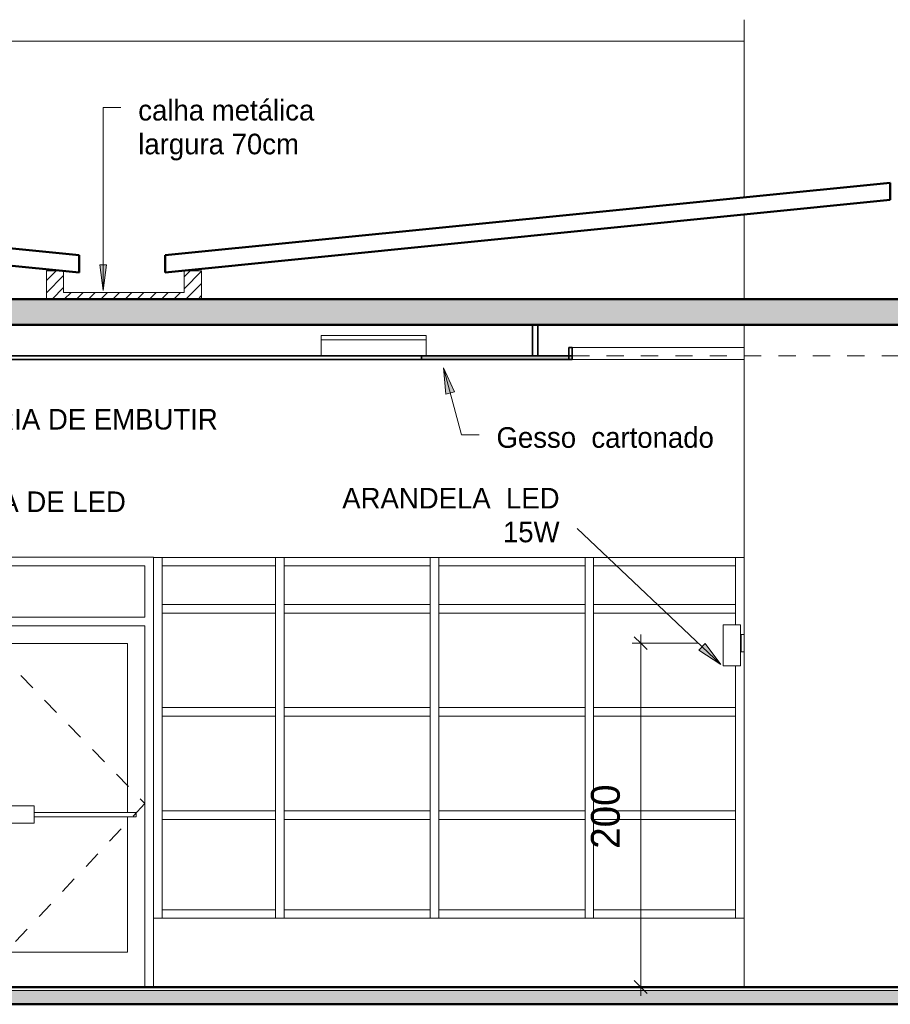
# Model space of a CAD drawing. Header units: metres. Extents: x -31 to 96, y -24 to 31.
# Tile 146 of 155: x 49.66 to 54.72, y -0.1 to 5.63. Entities that reach past the tile are written whole.
import ezdxf

# ---------------------------------------------------------------- set-up
doc = ezdxf.new("R2010")
doc.units = ezdxf.units.M
for name, pattern in [('Dash', [0.00635, 0.003175, -0.003175]), ('Oculta', [0.007144, 0.004763, -0.002381]), ('Traço', [0.00635, 0.003175, -0.003175])]:
    doc.linetypes.add(name, pattern=pattern)
for name, color, linetype, lineweight in [('A-ANNO-DIMS', 211, 'Continuous', 9), ('A-ANNO-DIMS-50', 211, 'Continuous', 9), ('A-CLNG', 13, 'Continuous', 18), ('A-CLNG-PATT', 13, 'Continuous', 18), ('A-DETL', 90, 'Continuous', 18), ('A-DETL-GENF', 92, 'Continuous', 18), ('A-DETL-HDLN', 90, 'Oculta', 18), ('A-DOOR', 31, 'Continuous', 18), ('A-DOOR-FRAM', 31, 'Continuous', 25), ('A-FLOR', 192, 'Continuous', 18), ('A-FLOR-MCUT', 51, 'Continuous', 18), ('A-FLOR-PATT', 8, 'Continuous', 50), ('A-GLAZ-CURT', 52, 'Continuous', 18), ('A-GLAZ-CWMG', 51, 'Continuous', 18), ('A-ROOF', 132, 'Continuous', 18), ('A-WALL', 113, 'Continuous', 18), ('E-LITE-EQPM', 33, 'Continuous', 18), ('G-ANNO-TEXT', 231, 'Continuous', 9)]:
    doc.layers.add(name, color=color, linetype=linetype, lineweight=lineweight)
doc.styles.add('Century Gothic_4', font='GOTHIC.TTF', dxfattribs={"height": 0.167663})
doc.styles.add('Century Gothic_5', font='GOTHIC.TTF', dxfattribs={"height": 0.119759})
doc.dimstyles.new('_Cotas_detalhamento_3_5_mm_6', dxfattribs={"dimscale": 0.3048, "dimtxt": 0.175, "dimasz": 0.246063, "dimexe": 0.164042, "dimexo": 0.492126, "dimgap": 0.246063, "dimtad": 1, "dimdec": 0, "dimlfac": 100, "dimzin": 0, "dimdsep": 46, "dimtxsty": 'Century Gothic_4', "dimblk1": 'OBLIQUE', "dimblk2": 'OBLIQUE', "dimsah": 1, "dimcen": 0.09, "dimdle": 0.164042, "dimazin": 0, "dimtfac": 1, "dimtdec": 4, "dimtix": 1, "dimtmove": 0, "dimatfit": 3, "dimfxl": 1, "dimtvp": 1, "dimtolj": 1, "dimtzin": 0, "dimarcsym": 2})

# ---------------------------------------------------------------- blocks, each defined once
blk = doc.blocks.new('Painel do sistema - Envidraçado-967534-LUMINOTÉCNICO-CORTE 2')
at = {"layer": 'A-GLAZ-CURT'}
for p, q in [((-20.3273, 0.975), (-21.1523, 0.975)), ((-21.1523, 0.975), (-21.1523, 0.45)), ((-20.3273, 0.45), (-20.3273, 0.975)), ((-21.1523, 0.45), (-20.3273, 0.45))]:
    blk.add_line(p, q, dxfattribs=at)
blk = doc.blocks.new('Painel do sistema - Envidraçado-967535-LUMINOTÉCNICO-CORTE 2')
at = {"layer": 'A-GLAZ-CURT'}
for p, q in [((-21.2023, 0.975), (-22.0523, 0.975)), ((-22.0523, 0.975), (-22.0523, 0.45)), ((-21.2023, 0.45), (-21.2023, 0.975)), ((-22.0523, 0.45), (-21.2023, 0.45))]:
    blk.add_line(p, q, dxfattribs=at)
blk = doc.blocks.new('Painel do sistema - Envidraçado-2558240-LUMINOTÉCNICO-CORTE 2')
at = {"layer": 'A-GLAZ-CURT'}
for p, q in [((-23.0023, 0.975), (-23.6613, 0.975)), ((-23.6613, 0.975), (-23.6613, 0.45)), ((-23.0023, 0.45), (-23.0023, 0.975)), ((-23.6613, 0.45), (-23.0023, 0.45))]:
    blk.add_line(p, q, dxfattribs=at)
blk = doc.blocks.new('Montante retangular - 50 x 150 mm-1801392-LUMINOTÉCNICO-CORTE 2')
at = {"layer": 'A-GLAZ-CWMG'}
for p, q in [((-20.3273, 2.4486), (-20.3273, 2.4986)), ((-20.3273, 2.2), (-20.3273, 2.225))]:
    blk.add_line(p, q, dxfattribs=at)
blk = doc.blocks.new('Montante retangular - 50 x 150 mm-967405-LUMINOTÉCNICO-CORTE 2')
at = {"layer": 'A-GLAZ-CWMG'}
for p, q in [((-14.4856, 1), (-14.4856, 0.975)), ((-14.4356, 1), (-14.4356, 0.975)), ((-14.4856, 0.45), (-14.4856, 0.4)), ((-14.4356, 0.45), (-14.4356, 0.4))]:
    blk.add_line(p, q, dxfattribs=at)
blk = doc.blocks.new('Painel do sistema - Envidraçado-1801393-LUMINOTÉCNICO-CORTE 2')
at = {"layer": 'A-GLAZ-CURT'}
for p, q in [((-20.3273, 2.4486), (-21.1523, 2.4486)), ((-21.1523, 2.4486), (-21.1523, 2.225)), ((-20.3273, 2.225), (-20.3273, 2.4486)), ((-21.1523, 2.225), (-20.3273, 2.225))]:
    blk.add_line(p, q, dxfattribs=at)
blk = doc.blocks.new('Painel do sistema - Envidraçado-1801394-LUMINOTÉCNICO-CORTE 2')
at = {"layer": 'A-GLAZ-CURT'}
for p, q in [((-21.2023, 2.4486), (-22.0523, 2.4486)), ((-22.0523, 2.4486), (-22.0523, 2.225)), ((-21.2023, 2.225), (-21.2023, 2.4486)), ((-22.0523, 2.225), (-21.2023, 2.225))]:
    blk.add_line(p, q, dxfattribs=at)
blk = doc.blocks.new('Painel do sistema - Envidraçado-2558242-LUMINOTÉCNICO-CORTE 2')
at = {"layer": 'A-GLAZ-CURT'}
for p, q in [((-23.0023, 2.4486), (-23.6613, 2.4486)), ((-23.6613, 2.4486), (-23.6613, 2.225)), ((-23.0023, 2.225), (-23.0023, 2.4486)), ((-23.6613, 2.225), (-23.0023, 2.225))]:
    blk.add_line(p, q, dxfattribs=at)
blk = doc.blocks.new('Montante retangular - 50 x 150 mm-967426-LUMINOTÉCNICO-CORTE 2')
at = {"layer": 'A-GLAZ-CWMG'}
for p, q in [((-13.6773, 2.175), (-13.6773, 2.2)), ((-13.6773, 1.6), (-13.6773, 1.625))]:
    blk.add_line(p, q, dxfattribs=at)
blk = doc.blocks.new('Montante retangular - 50 x 150 mm-1801390-LUMINOTÉCNICO-CORTE 2')
at = {"layer": 'A-GLAZ-CWMG'}
for p, q in [((-14.4856, 2.4986), (-14.4856, 2.4486)), ((-14.4356, 2.4986), (-14.4356, 2.4486)), ((-14.4856, 2.225), (-14.4856, 2.2)), ((-14.4356, 2.225), (-14.4356, 2.2))]:
    blk.add_line(p, q, dxfattribs=at)
blk = doc.blocks.new('Montante retangular - 50 x 150 mm-961897-LUMINOTÉCNICO-CORTE 2')
at = {"layer": 'A-GLAZ-CWMG'}
for p, q in [((-21.1523, 2.175), (-21.1523, 2.225)), ((-20.3273, 2.225), (-20.3273, 2.175))]:
    blk.add_line(p, q, dxfattribs=at)
blk = doc.blocks.new('Montante retangular - 50 x 150 mm-961916-LUMINOTÉCNICO-CORTE 2')
at = {"layer": 'A-GLAZ-CWMG'}
for p, q in [((-22.0523, 2.175), (-22.0523, 2.225)), ((-21.2023, 2.225), (-21.2023, 2.175))]:
    blk.add_line(p, q, dxfattribs=at)
blk = doc.blocks.new('Montante retangular - 50 x 150 mm-2558234-LUMINOTÉCNICO-CORTE 2')
at = {"layer": 'A-GLAZ-CWMG'}
for p, q in [((-23.6613, 2.175), (-23.6613, 2.225)), ((-23.0023, 2.225), (-23.0023, 2.175))]:
    blk.add_line(p, q, dxfattribs=at)
blk = doc.blocks.new('Painel do sistema - Envidraçado-967559-LUMINOTÉCNICO-CORTE 2')
at = {"layer": 'A-GLAZ-CURT'}
for p, q in [((-20.3273, 2.175), (-21.1523, 2.175)), ((-21.1523, 2.175), (-21.1523, 1.625)), ((-20.3273, 2.1067), (-20.3273, 2.175)), ((-20.3273, 1.625), (-20.3273, 1.8676)), ((-21.1523, 1.625), (-20.3273, 1.625))]:
    blk.add_line(p, q, dxfattribs=at)
blk = doc.blocks.new('Painel do sistema - Envidraçado-967560-LUMINOTÉCNICO-CORTE 2')
at = {"layer": 'A-GLAZ-CURT'}
for p, q in [((-21.2023, 2.175), (-22.0523, 2.175)), ((-22.0523, 2.175), (-22.0523, 1.625)), ((-21.2023, 1.625), (-21.2023, 2.175)), ((-22.0523, 1.625), (-21.2023, 1.625))]:
    blk.add_line(p, q, dxfattribs=at)
blk = doc.blocks.new('Painel do sistema - Envidraçado-2558244-LUMINOTÉCNICO-CORTE 2')
at = {"layer": 'A-GLAZ-CURT'}
for p, q in [((-23.0023, 2.175), (-23.6613, 2.175)), ((-23.6613, 2.175), (-23.6613, 1.625)), ((-23.0023, 1.625), (-23.0023, 2.175)), ((-23.6613, 1.625), (-23.0023, 1.625))]:
    blk.add_line(p, q, dxfattribs=at)
blk = doc.blocks.new('Montante retangular - 50 x 150 mm-967421-LUMINOTÉCNICO-CORTE 2')
at = {"layer": 'A-GLAZ-CWMG'}
for p, q in [((-14.4856, 2.2), (-14.4856, 2.175)), ((-14.4356, 2.2), (-14.4356, 2.175)), ((-14.4856, 1.625), (-14.4856, 1.6)), ((-14.4356, 1.625), (-14.4356, 1.6))]:
    blk.add_line(p, q, dxfattribs=at)
blk = doc.blocks.new('Painel do sistema - Envidraçado-V74-LUMINOTÉCNICO-CORTE 2')
at = {"layer": 'A-GLAZ-CURT'}
for p, q in [((-20.3273, 1.575), (-21.1523, 1.575)), ((-21.1523, 1.575), (-21.1523, 1.025)), ((-20.3273, 1.025), (-20.3273, 1.575)), ((-21.1523, 1.025), (-20.3273, 1.025))]:
    blk.add_line(p, q, dxfattribs=at)
blk = doc.blocks.new('Montante retangular - 50 x 150 mm-967412-LUMINOTÉCNICO-CORTE 2')
at = {"layer": 'A-GLAZ-CWMG'}
for p, q in [((-13.6773, 0.975), (-13.6773, 1)), ((-13.6773, 0.4), (-13.6773, 0.45))]:
    blk.add_line(p, q, dxfattribs=at)
blk = doc.blocks.new('Arandela - retangular - Irradiando para cima e para baixo 1-1227173-LUMINOTÉCNICO-CORTE 2')
at = {"layer": 'E-LITE-EQPM'}
for p, q in [((-20.3993, 2.1067), (-20.2993, 2.1067)), ((-20.3993, 1.8676), (-20.3993, 2.1067)), ((-20.2993, 1.8676), (-20.2993, 2.1067)), ((-20.2993, 2.05), (-20.2943, 2.05)), ((-20.2943, 1.95), (-20.2943, 2.05)), ((-20.2943, 2.05), (-20.2773, 2.05)), ((-20.2943, 1.95), (-20.2993, 1.95)), ((-20.2773, 1.95), (-20.2943, 1.95)), ((-20.2993, 1.8676), (-20.3993, 1.8676))]:
    blk.add_line(p, q, dxfattribs=at)
blk = doc.blocks.new('Double_Aluminum_Door_with_Transom_6328 - 6_-0_ x 7_-0_ x 9_-0_H_-V84-LUMINOTÉCNICO-CORTE 2')
at = {"layer": 'A-DOOR', "linetype": 'Dash'}
for p, q in [((-24.7621, 2.1), (-25.7621, 1.05)), ((-24.7621, 2.1), (-23.7621, 1.0668)), ((-25.7621, 1.05), (-24.7621, 0)), ((-23.7621, 1.0668), (-24.7621, 0))]:
    blk.add_line(p, q, dxfattribs=at)
at = {"layer": 'A-DOOR'}
for p, q in [((-24.7621, 0), (-24.7621, 2.1)), ((-24.7621, 2.1), (-24.7621, 0)), ((-25.6605, 1.9984), (-24.8637, 1.9984)), ((-25.6605, 1.016), (-25.6605, 1.9984)), ((-24.8637, 1.9984), (-24.8637, 1.0541)), ((-24.6605, 1.0541), (-24.6605, 1.9984)), ((-24.6605, 1.9984), (-23.8637, 1.9984)), ((-23.8637, 1.9984), (-23.8637, 1.016)), ((-25.1177, 1.0541), (-24.8129, 1.0541)), ((-25.1177, 0.9525), (-25.1177, 1.0541)), ((-24.8129, 0.9525), (-24.8129, 1.0541)), ((-24.7113, 1.0541), (-24.4065, 1.0541)), ((-24.7113, 0.9525), (-24.7113, 1.0541)), ((-24.4065, 0.9525), (-24.4065, 1.0541)), ((-25.7113, 1.016), (-25.1177, 1.016)), ((-25.7113, 0.9906), (-25.7113, 1.016)), ((-25.1177, 0.9906), (-25.7113, 0.9906)), ((-25.6605, 0.2032), (-25.6605, 0.9906)), ((-24.4065, 1.016), (-23.8129, 1.016)), ((-23.8129, 0.9906), (-24.4065, 0.9906)), ((-23.8637, 0.9906), (-23.8637, 0.2032)), ((-23.8129, 0.9906), (-23.8129, 1.016)), ((-24.8129, 0.9525), (-25.1177, 0.9525)), ((-24.8637, 0.9525), (-24.8637, 0.2032)), ((-24.4065, 0.9525), (-24.7113, 0.9525)), ((-24.6605, 0.2032), (-24.6605, 0.9525)), ((-24.8637, 0.2032), (-25.6605, 0.2032)), ((-23.8637, 0.2032), (-24.6605, 0.2032))]:
    blk.add_line(p, q, dxfattribs=at)
at = {"layer": 'A-DOOR-FRAM', "lineweight": 18}
for p, q in [((-25.8129, 2.4986), (-25.8129, 0.4)), ((-23.7113, 0.4), (-23.7113, 2.4986)), ((-25.7621, 2.1508), (-25.7621, 2.4492)), ((-25.7621, 2.4492), (-23.7621, 2.4492)), ((-23.7621, 2.4492), (-23.7621, 2.1508)), ((-23.7621, 2.1508), (-25.7621, 2.1508)), ((-25.7621, 0), (-25.7621, 2.1)), ((-25.7621, 2.1), (-23.7621, 2.1)), ((-23.7621, 2.1), (-23.7621, 0))]:
    blk.add_line(p, q, dxfattribs=at)
blk = doc.blocks.new('Montante retangular - 50 x 150 mm-961895-LUMINOTÉCNICO-CORTE 2')
at = {"layer": 'A-GLAZ-CWMG'}
for p, q in [((-21.1523, 0.4), (-21.1523, 0.45)), ((-20.3273, 0.45), (-20.3273, 0.4))]:
    blk.add_line(p, q, dxfattribs=at)
blk = doc.blocks.new('Montante retangular - 50 x 150 mm-961914-LUMINOTÉCNICO-CORTE 2')
at = {"layer": 'A-GLAZ-CWMG'}
for p, q in [((-22.0523, 0.4), (-22.0523, 0.45)), ((-21.2023, 0.45), (-21.2023, 0.4))]:
    blk.add_line(p, q, dxfattribs=at)
blk = doc.blocks.new('Montante retangular - 50 x 150 mm-2558236-LUMINOTÉCNICO-CORTE 2')
at = {"layer": 'A-GLAZ-CWMG'}
for p, q in [((-23.6613, 0.4), (-23.6613, 0.45)), ((-23.0023, 0.45), (-23.0023, 0.4))]:
    blk.add_line(p, q, dxfattribs=at)
blk = doc.blocks.new('Montante retangular - 50 x 150 mm-967408-LUMINOTÉCNICO-CORTE 2')
at = {"layer": 'A-GLAZ-CWMG'}
for p, q in [((-19.2273, 1), (-19.2273, 0.975)), ((-19.2273, 0.45), (-19.2273, 0.4))]:
    blk.add_line(p, q, dxfattribs=at)
blk = doc.blocks.new('Montante retangular - 50 x 150 mm-967428-LUMINOTÉCNICO-CORTE 2')
at = {"layer": 'A-GLAZ-CWMG'}
for p, q in [((-19.2273, 2.2), (-19.2273, 2.175)), ((-19.2273, 1.625), (-19.2273, 1.6))]:
    blk.add_line(p, q, dxfattribs=at)
blk = doc.blocks.new('Montante retangular - 50 x 150 mm-1801391-LUMINOTÉCNICO-CORTE 2')
at = {"layer": 'A-GLAZ-CWMG'}
for p, q in [((-19.2273, 2.4986), (-19.2273, 2.4486)), ((-19.2273, 2.225), (-19.2273, 2.2))]:
    blk.add_line(p, q, dxfattribs=at)
blk = doc.blocks.new('Montante retangular - 50 x 150 mm-2558237-LUMINOTÉCNICO-CORTE 2')
at = {"layer": 'A-GLAZ-CWMG'}
for p, q in [((-23.6613, 2.4486), (-23.6613, 2.4986)), ((-23.0023, 2.4986), (-23.0023, 2.4486))]:
    blk.add_line(p, q, dxfattribs=at)
blk = doc.blocks.new('Montante retangular - 50 x 150 mm-961893-LUMINOTÉCNICO-CORTE 2')
at = {"layer": 'A-GLAZ-CWMG'}
for p, q in [((-21.1523, 2.4486), (-21.1523, 2.4986)), ((-20.3273, 2.4986), (-20.3273, 2.4486))]:
    blk.add_line(p, q, dxfattribs=at)
blk = doc.blocks.new('Montante retangular - 50 x 150 mm-961912-LUMINOTÉCNICO-CORTE 2')
at = {"layer": 'A-GLAZ-CWMG'}
for p, q in [((-22.0523, 2.4486), (-22.0523, 2.4986)), ((-21.2023, 2.4986), (-21.2023, 2.4486))]:
    blk.add_line(p, q, dxfattribs=at)
blk = doc.blocks.new('Luminária comercial - Parabólica quadrada - 0600x0600 mm_2 Lâmpadas_ - 120V-1152860-LUMINOTÉCNICO-CORTE 2')
at = {"layer": 'E-LITE-EQPM'}
for p, q in [((-22.7363, 3.7897), (-22.1267, 3.7897)), ((-22.7363, 3.7897), (-22.7363, 3.7643)), ((-22.1267, 3.7897), (-22.1267, 3.7643)), ((-22.7363, 3.7643), (-22.1267, 3.7643)), ((-22.7363, 3.7643), (-22.7363, 3.67)), ((-22.1267, 3.7643), (-22.7363, 3.7643)), ((-22.1267, 3.7643), (-22.1267, 3.67))]:
    blk.add_line(p, q, dxfattribs=at)
blk = doc.blocks.new('DIMBLOCK265-LUMINOTÉCNICO-CORTE 2')
at = {"layer": 'A-ANNO-DIMS-50', "lineweight": 18}
for p, q in [((53.2733, 2), (53.2358, 2.0375)), ((53.2733, 2), (53.3108, 1.9625)), ((53.2733, 0), (53.2358, 0.0375)), ((53.2733, 0), (53.3108, -0.0375))]:
    blk.add_line(p, q, dxfattribs=at)
at = {"layer": 'A-ANNO-DIMS-50'}
for p, q in [((53.2733, 2.05), (53.2733, -0.05)), ((53.6023, 2), (53.2233, 2)), ((53.2733, 2), (53.6023, 2)), ((53.1764, 0), (53.3233, 0)), ((53.2733, 0), (53.1764, 0))]:
    blk.add_line(p, q, dxfattribs=at)
at = {"layer": 'A-ANNO-DIMS-50', "color": 0, "insert": (52.9835, 0.8042), "char_height": 0.16766, "width": 0.47, "attachment_point": 1, "rotation": 90, "line_spacing_factor": 0.984117, "style": 'Century Gothic_4'}
blk.add_mtext('200', dxfattribs=at)
blk = doc.blocks.new('_Oblique')
at = {"color": 0, "linetype": 'ByBlock', "lineweight": -2}
blk.add_line((-0.5, -0.5), (0.5, 0.5), dxfattribs=at)

msp = doc.modelspace()

# ---------------------------------------------------------------- hatches: boundary and pattern name
at = {"layer": 'A-CLNG-PATT'}
h = msp.add_hatch(color=256, dxfattribs=at)
h.paths.add_polyline_path([(52.8743, 3.65), (52.8743, 3.67), (51.9991, 3.67), (51.9991, 3.65), (52.6741, 3.65)], flags=0)
h.paths.add_polyline_path([(46.9743, 3.65), (47.6695, 3.65), (47.6695, 3.67), (46.9743, 3.67)], flags=0)
h.paths.add_polyline_path([(67.4743, 3.65), (67.4743, 3.67), (66.772, 3.67), (66.772, 3.65), (66.9243, 3.65)], flags=0)
h.paths.add_polyline_path([(56.772, 3.65), (56.772, 3.67), (55.8743, 3.67), (55.8743, 3.65), (56.4381, 3.65)], flags=0)
at = {"layer": 'A-DETL-GENF'}
h = msp.add_hatch(dxfattribs=at)
h.set_pattern_fill('FP_30', color=91, style=0, pattern_type=2)
h.set_pattern_definition([(45, (56.362, 2.875), (-0.03535534, 0.03535534), [])])
h.paths.add_polyline_path([(50.5068, 4), (50.7196, 4), (50.7196, 4.1655), (50.6173, 4.1655), (50.6173, 4.0391), (49.9173, 4.0391), (49.9173, 4.1655), (49.8173, 4.1655), (49.8173, 4), (50.0068, 4)], flags=0)
at = {"layer": 'A-FLOR-PATT', "lineweight": 18}
for points in [[(54.0703, 3.85), (69.3743, 3.85), (69.3743, 4), (45.2893, 4), (45.2893, 3.85), (53.8743, 3.85)], [(45.7743, -0.1), (68.6743, -0.1), (68.6743, -0.02), (45.7743, -0.02)]]:
    msp.add_hatch(color=256, dxfattribs=at).paths.add_polyline_path(points, flags=0)
at = {"layer": 'G-ANNO-TEXT'}
for color, points in [(130, [(50.1472, 4.0506), (50.1669, 4.2006), (50.1274, 4.2006)]), (20, [(52.1253, 3.6), (52.1388, 3.4483), (52.1899, 3.4621)]), (20, [(53.738, 1.8752), (53.6473, 1.9976), (53.6109, 1.9591)])]:
    msp.add_hatch(color=color, dxfattribs=at).paths.add_polyline_path(points, flags=0)

# ---------------------------------------------------------------- linework, layer by layer
at = {"layer": 'A-CLNG', "lineweight": 35}
for p, q in [((52.6441, 3.85), (52.6441, 3.67)), ((52.6741, 3.67), (52.6741, 3.85)), ((52.8743, 3.67), (46.9743, 3.67)), ((51.9991, 3.67), (51.9991, 3.65)), ((52.8743, 3.72), (52.8543, 3.72)), ((52.8543, 3.72), (52.8543, 3.65)), ((52.8743, 3.65), (52.8743, 3.72)), ((46.9743, 3.65), (52.8743, 3.65))]:
    msp.add_line(p, q, dxfattribs=at)
at = {"layer": 'A-CLNG'}
for p, q in [((52.8743, 3.72), (53.8743, 3.72)), ((53.8743, 3.65), (52.8743, 3.65))]:
    msp.add_line(p, q, dxfattribs=at)
at = {"layer": 'A-DETL'}
for p, q in [((49.9173, 4.1655), (49.8173, 4.1655)), ((49.8173, 4.1655), (49.8173, 4)), ((49.9173, 4.0391), (49.9173, 4.1655)), ((50.7196, 4.1655), (50.6173, 4.1655)), ((50.6173, 4.1655), (50.6173, 4.0391)), ((50.7196, 4), (50.7196, 4.1655)), ((50.6173, 4.0391), (49.9173, 4.0391)), ((49.8173, 4), (50.7196, 4))]:
    msp.add_line(p, q, dxfattribs=at)
at = {"layer": 'A-DETL-HDLN', "linetype": 'Traço'}
msp.add_line((52.8743, 3.67), (55.8743, 3.67), dxfattribs=at)
at = {"layer": 'A-FLOR', "lineweight": 50}
for p, q in [((69.3743, 4), (45.9013, 4)), ((45.2893, 3.85), (69.3743, 3.85)), ((68.6743, 0), (45.7743, 0)), ((45.7743, -0.1), (68.6743, -0.1))]:
    msp.add_line(p, q, dxfattribs=at)
at = {"layer": 'A-FLOR-MCUT'}
msp.add_line((68.6743, -0.02), (45.7743, -0.02), dxfattribs=at)
at = {"layer": 'A-ROOF', "lineweight": 50}
for p, q in [((50.0068, 4.2555), (45.9013, 4.6661)), ((54.7243, 4.6772), (50.5068, 4.2555)), ((54.7243, 4.5768), (54.7243, 4.6772)), ((45.9013, 4.5656), (50.0068, 4.155)), ((50.5068, 4.155), (54.7243, 4.5768)), ((50.0068, 4.155), (50.0068, 4.2555)), ((50.5068, 4.2555), (50.5068, 4.155))]:
    msp.add_line(p, q, dxfattribs=at)
at = {"layer": 'A-WALL'}
for p, q in [((53.8743, 5.6251), (53.8743, 4.5922)), ((53.8743, 5.5), (46.1243, 5.5)), ((53.8743, 4.4918), (53.8743, 4)), ((53.8743, 3.85), (53.8743, 0)), ((48.3387, 2.5), (50.4403, 2.5)), ((50.4403, 2.5), (50.4403, 2.4986)), ((50.4403, 2.4986), (53.8743, 2.4986)), ((53.8743, 0.4), (50.4403, 0.4)), ((50.4403, 0.4), (50.4403, 0))]:
    msp.add_line(p, q, dxfattribs=at)
at = {"layer": 'G-ANNO-TEXT', "color": 130}
for p, q in [((50.1472, 5.1141), (50.2495, 5.1141)), ((50.1472, 4.0506), (50.1472, 5.1141)), ((50.1669, 4.2006), (50.1274, 4.2006)), ((50.1274, 4.2006), (50.1472, 4.0506)), ((50.1472, 4.0506), (50.1669, 4.2006))]:
    msp.add_line(p, q, dxfattribs=at)
at = {"layer": 'G-ANNO-TEXT', "color": 20}
for p, q in [((52.1253, 3.6), (52.1388, 3.4483)), ((52.1899, 3.4621), (52.1253, 3.6)), ((52.1253, 3.6), (52.2303, 3.2111)), ((52.1388, 3.4483), (52.1899, 3.4621)), ((52.2303, 3.2111), (52.3327, 3.2111)), ((53.738, 1.8752), (52.9027, 2.666)), ((53.6473, 1.9976), (53.6109, 1.9591)), ((53.6109, 1.9591), (53.738, 1.8752)), ((53.738, 1.8752), (53.6473, 1.9976))]:
    msp.add_line(p, q, dxfattribs=at)

# ---------------------------------------------------------------- block references
at = {"layer": 'A-DOOR'}
msp.add_blockref('Double_Aluminum_Door_with_Transom_6328 - 6_-0_ x 7_-0_ x 9_-0_H_-V84-LUMINOTÉCNICO-CORTE 2', (74.1516, 0), dxfattribs=at)
at = {"layer": 'A-GLAZ-CURT'}
for name, p in [('Painel do sistema - Envidraçado-2558242-LUMINOTÉCNICO-CORTE 2', (74.1516, 0)), ('Painel do sistema - Envidraçado-1801394-LUMINOTÉCNICO-CORTE 2', (73.2516, 0)), ('Painel do sistema - Envidraçado-1801394-LUMINOTÉCNICO-CORTE 2', (74.1516, 0)), ('Painel do sistema - Envidraçado-1801393-LUMINOTÉCNICO-CORTE 2', (74.1516, 0)), ('Painel do sistema - Envidraçado-2558244-LUMINOTÉCNICO-CORTE 2', (74.1516, 0)), ('Painel do sistema - Envidraçado-967560-LUMINOTÉCNICO-CORTE 2', (73.2516, 0)), ('Painel do sistema - Envidraçado-967560-LUMINOTÉCNICO-CORTE 2', (74.1516, 0)), ('Painel do sistema - Envidraçado-967559-LUMINOTÉCNICO-CORTE 2', (74.1516, 0)), ('Painel do sistema - Envidraçado-2558244-LUMINOTÉCNICO-CORTE 2', (74.1516, -0.6)), ('Painel do sistema - Envidraçado-967560-LUMINOTÉCNICO-CORTE 2', (73.2516, -0.6)), ('Painel do sistema - Envidraçado-967560-LUMINOTÉCNICO-CORTE 2', (74.1516, -0.6)), ('Painel do sistema - Envidraçado-V74-LUMINOTÉCNICO-CORTE 2', (74.1516, 0)), ('Painel do sistema - Envidraçado-2558240-LUMINOTÉCNICO-CORTE 2', (74.1516, 0)), ('Painel do sistema - Envidraçado-967535-LUMINOTÉCNICO-CORTE 2', (73.2516, 0)), ('Painel do sistema - Envidraçado-967535-LUMINOTÉCNICO-CORTE 2', (74.1516, 0)), ('Painel do sistema - Envidraçado-967534-LUMINOTÉCNICO-CORTE 2', (74.1516, 0))]:
    msp.add_blockref(name, p, dxfattribs=at)
at = {"layer": 'A-GLAZ-CWMG'}
for name, p in [('Montante retangular - 50 x 150 mm-1801391-LUMINOTÉCNICO-CORTE 2', (69.7176, 0)), ('Montante retangular - 50 x 150 mm-2558237-LUMINOTÉCNICO-CORTE 2', (74.1516, 0)), ('Montante retangular - 50 x 150 mm-1801390-LUMINOTÉCNICO-CORTE 2', (65.6349, 0)), ('Montante retangular - 50 x 150 mm-961912-LUMINOTÉCNICO-CORTE 2', (73.2516, 0)), ('Montante retangular - 50 x 150 mm-1801390-LUMINOTÉCNICO-CORTE 2', (66.5349, 0)), ('Montante retangular - 50 x 150 mm-961912-LUMINOTÉCNICO-CORTE 2', (74.1516, 0)), ('Montante retangular - 50 x 150 mm-1801390-LUMINOTÉCNICO-CORTE 2', (67.4349, 0)), ('Montante retangular - 50 x 150 mm-961893-LUMINOTÉCNICO-CORTE 2', (74.1516, 0)), ('Montante retangular - 50 x 150 mm-1801392-LUMINOTÉCNICO-CORTE 2', (74.1516, 0)), ('Montante retangular - 50 x 150 mm-2558234-LUMINOTÉCNICO-CORTE 2', (74.1516, 0)), ('Montante retangular - 50 x 150 mm-967428-LUMINOTÉCNICO-CORTE 2', (69.7176, 0)), ('Montante retangular - 50 x 150 mm-967421-LUMINOTÉCNICO-CORTE 2', (65.6349, 0)), ('Montante retangular - 50 x 150 mm-961916-LUMINOTÉCNICO-CORTE 2', (73.2516, 0)), ('Montante retangular - 50 x 150 mm-967421-LUMINOTÉCNICO-CORTE 2', (66.5349, 0)), ('Montante retangular - 50 x 150 mm-961916-LUMINOTÉCNICO-CORTE 2', (74.1516, 0)), ('Montante retangular - 50 x 150 mm-967421-LUMINOTÉCNICO-CORTE 2', (67.4349, 0)), ('Montante retangular - 50 x 150 mm-961897-LUMINOTÉCNICO-CORTE 2', (74.1516, 0)), ('Montante retangular - 50 x 150 mm-967426-LUMINOTÉCNICO-CORTE 2', (67.5016, 0)), ('Montante retangular - 50 x 150 mm-2558234-LUMINOTÉCNICO-CORTE 2', (74.1516, -0.6)), ('Montante retangular - 50 x 150 mm-961916-LUMINOTÉCNICO-CORTE 2', (73.2516, -0.6)), ('Montante retangular - 50 x 150 mm-961916-LUMINOTÉCNICO-CORTE 2', (74.1516, -0.6)), ('Montante retangular - 50 x 150 mm-961897-LUMINOTÉCNICO-CORTE 2', (74.1516, -0.6)), ('Montante retangular - 50 x 150 mm-967428-LUMINOTÉCNICO-CORTE 2', (69.7176, -0.6)), ('Montante retangular - 50 x 150 mm-967421-LUMINOTÉCNICO-CORTE 2', (65.6349, -0.6)), ('Montante retangular - 50 x 150 mm-967421-LUMINOTÉCNICO-CORTE 2', (66.5349, -0.6)), ('Montante retangular - 50 x 150 mm-967421-LUMINOTÉCNICO-CORTE 2', (67.4349, -0.6)), ('Montante retangular - 50 x 150 mm-967426-LUMINOTÉCNICO-CORTE 2', (67.5016, -0.6)), ('Montante retangular - 50 x 150 mm-2558234-LUMINOTÉCNICO-CORTE 2', (74.1516, -1.2)), ('Montante retangular - 50 x 150 mm-967408-LUMINOTÉCNICO-CORTE 2', (69.7176, 0)), ('Montante retangular - 50 x 150 mm-967405-LUMINOTÉCNICO-CORTE 2', (65.6349, 0)), ('Montante retangular - 50 x 150 mm-961916-LUMINOTÉCNICO-CORTE 2', (73.2516, -1.2)), ('Montante retangular - 50 x 150 mm-967405-LUMINOTÉCNICO-CORTE 2', (66.5349, 0)), ('Montante retangular - 50 x 150 mm-961916-LUMINOTÉCNICO-CORTE 2', (74.1516, -1.2)), ('Montante retangular - 50 x 150 mm-967405-LUMINOTÉCNICO-CORTE 2', (67.4349, 0)), ('Montante retangular - 50 x 150 mm-961897-LUMINOTÉCNICO-CORTE 2', (74.1516, -1.2)), ('Montante retangular - 50 x 150 mm-967412-LUMINOTÉCNICO-CORTE 2', (67.5016, 0)), ('Montante retangular - 50 x 150 mm-2558236-LUMINOTÉCNICO-CORTE 2', (74.1516, 0)), ('Montante retangular - 50 x 150 mm-961914-LUMINOTÉCNICO-CORTE 2', (73.2516, 0)), ('Montante retangular - 50 x 150 mm-961914-LUMINOTÉCNICO-CORTE 2', (74.1516, 0)), ('Montante retangular - 50 x 150 mm-961895-LUMINOTÉCNICO-CORTE 2', (74.1516, 0))]:
    msp.add_blockref(name, p, dxfattribs=at)
at = {"layer": 'E-LITE-EQPM'}
for name in ['Luminária comercial - Parabólica quadrada - 0600x0600 mm_2 Lâmpadas_ - 120V-1152860-LUMINOTÉCNICO-CORTE 2', 'Arandela - retangular - Irradiando para cima e para baixo 1-1227173-LUMINOTÉCNICO-CORTE 2']:
    msp.add_blockref(name, (74.1516, 0), dxfattribs=at)

# ---------------------------------------------------------------- texts
at = {"layer": 'G-ANNO-TEXT', "color": 7, "insert": (50.3511, 5.1586), "char_height": 0.119759, "width": 1.461, "attachment_point": 1, "line_spacing_factor": 0.984117, "style": 'Century Gothic_5', "bg_fill": 3, "box_fill_scale": 1.25, "bg_fill_color": 0, "bg_fill_transparency": 0}
msp.add_mtext('calha metálica\\Plargura 70cm', dxfattribs=at)
at = {"layer": 'G-ANNO-TEXT', "color": 1, "char_height": 0.119759, "line_spacing_factor": 0.984117, "style": 'Century Gothic_5'}
for s, insert, width, attachment_point in [('LUMINÁRIA DE EMBUTIR\\P', (48.9094, 3.3618), 2.1945, 1), ('Gesso  cartonado', (52.4343, 3.2556), 1.7205, 1), ('SANCA DE  GESSO COM FITA DE LED', (47.3692, 2.882), 3.4485, 1), ('ARANDELA  LED\\P15W', (52.8011, 2.9028), 1.4985, 3)]:
    msp.add_mtext(s, dxfattribs=dict(at, insert=insert, width=width, attachment_point=attachment_point))

# ---------------------------------------------------------------- dimensions: what is measured, and where the dimension line sits
at = {"layer": 'A-ANNO-DIMS'}
dim = msp.add_linear_dim(base=(53.2733, 0), p1=(53.7523, 2), p2=(53.3264, 0), angle=90, dimstyle='_Cotas_detalhamento_3_5_mm_6', override={"dimpost": '<>', "dimfxl": 2.044852}, dxfattribs=at)
dim.commit()
dim.dimension.update_dxf_attribs({"geometry": 'DIMBLOCK265-LUMINOTÉCNICO-CORTE 2', "text_midpoint": (53.1103, 1)})

doc.saveas('drawing.dxf')
